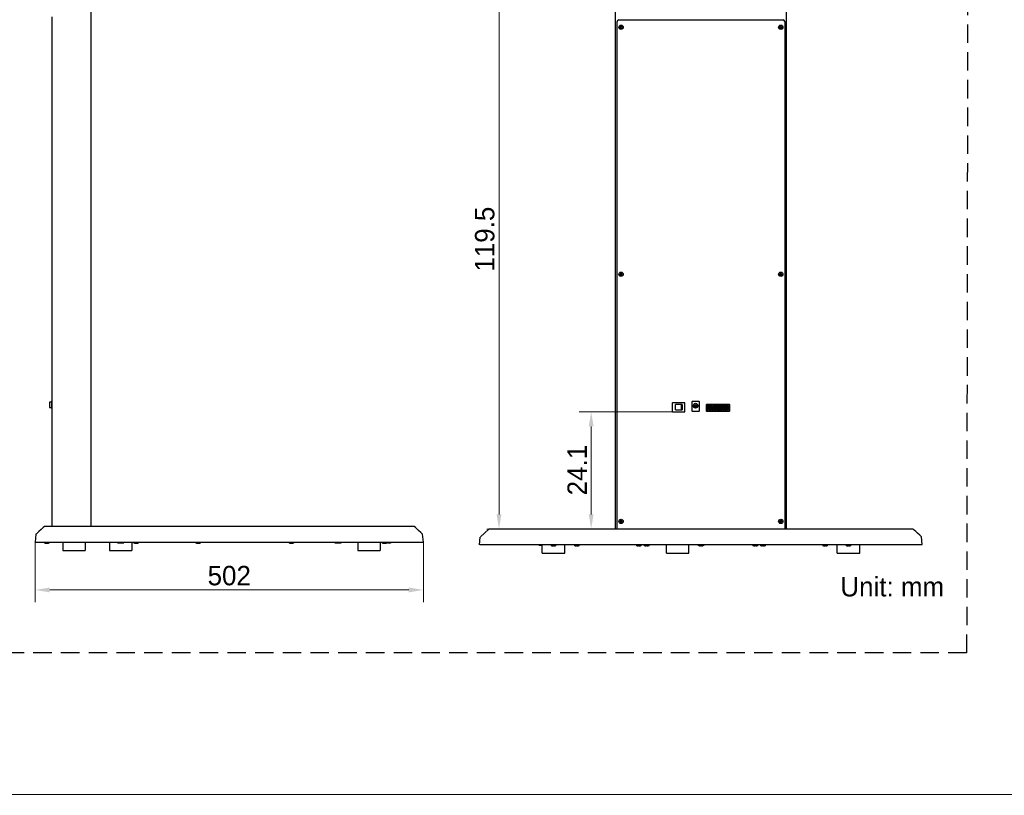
# Model space of a CAD drawing. Header units: millimetres. Extents: x 2329 to 5782, y 1296 to 2780.
# Tile 7 of 123: x 3181 to 3384, y 1296 to 1456. Entities that reach past the tile are written whole.
import ezdxf

# ---------------------------------------------------------------- set-up
doc = ezdxf.new("R2010")
doc.units = ezdxf.units.MM
doc.header["$LTSCALE"] = 0.3
doc.linetypes.add('DASHED', pattern=[19.05, 12.7, -6.35])
doc.layers.add('00-轮廓线', color=7, linetype='Continuous', lineweight=30)
for name, color, linetype in [('00_COMPONENTS_32', 7, 'Continuous'), ('00_COMPONENTS_3_1', 7, 'Continuous'), ('20_ALL_FEATURES', 7, 'Continuous'), ('50_ALL_DETAILS', 7, 'Continuous'), ('51__DRAFT_DIMS', 7, 'Continuous')]:
    doc.layers.add(name, color=color, linetype=linetype)
doc.styles.add('尺寸值样式', font='兰亭黑 GBK.TTF', dxfattribs={"height": 4})
doc.dimstyles.new('1直线标注', dxfattribs={"dimtxt": 4, "dimasz": 3, "dimexe": 2.5, "dimexo": 0, "dimtad": 1, "dimdec": 1, "dimdsep": 46, "dimtxsty": '尺寸值样式', "dimcen": 0, "dimclrd": 8, "dimclre": 8, "dimclrt": 7, "dimadec": 0, "dimazin": 0, "dimtp": 0.001, "dimtm": 0.001, "dimtfac": 1, "dimtdec": 1, "dimtmove": 0, "dimatfit": 0, "dimldrblk": '_FILLED', "dimfxl": 1, "dimtolj": 1, "dimlwd": 15, "dimlwe": 15, "dimarcsym": 0})

# ---------------------------------------------------------------- blocks, each defined once
blk = doc.blocks.new('*D147')
at = {"layer": '51__DRAFT_DIMS', "color": 8, "lineweight": 15}
for p, q in [((3315.51, 1375.39), (3296.21, 1375.39)), ((3298.71, 1354.25), (3298.71, 1372.39)), ((3284.64, 1351.25), (3301.21, 1351.25))]:
    blk.add_line(p, q, dxfattribs=at)
at = {"layer": '51__DRAFT_DIMS', "color": 8}
for points in [[(3299.21, 1372.39), (3298.21, 1372.39), (3298.71, 1375.39)], [(3298.21, 1354.25), (3299.21, 1354.25), (3298.71, 1351.25)]]:
    blk.add_solid(points, dxfattribs=at)
at = {"layer": 'Defpoints', "color": 0}
for p in [(3298.71, 1375.39), (3315.51, 1375.39), (3284.64, 1351.25)]:
    blk.add_point(p, dxfattribs=at)
at = {"layer": '51__DRAFT_DIMS', "color": 7, "insert": (3293.82, 1363.39), "char_height": 4, "attachment_point": 2, "rotation": 90, "style": '尺寸值样式'}
blk.add_mtext('\\A1;24.1', dxfattribs=at)
blk = doc.blocks.new('_FILLED')
at = {"color": 0, "linetype": 'ByBlock'}
blk.add_solid([(0, 0), (-1, 0.167), (-1, -0.167)], dxfattribs=at)
blk = doc.blocks.new('*D148')
at = {"layer": '51__DRAFT_DIMS', "color": 8, "lineweight": 15}
for p, q in [((3307.1, 1470.75), (3277.21, 1470.75)), ((3279.71, 1354.25), (3279.71, 1467.75)), ((3284.64, 1351.25), (3277.21, 1351.25))]:
    blk.add_line(p, q, dxfattribs=at)
at = {"layer": '51__DRAFT_DIMS', "color": 8}
for points in [[(3280.21, 1467.75), (3279.21, 1467.75), (3279.71, 1470.75)], [(3279.21, 1354.25), (3280.21, 1354.25), (3279.71, 1351.25)]]:
    blk.add_solid(points, dxfattribs=at)
at = {"layer": 'Defpoints', "color": 0}
for p in [(3279.71, 1470.75), (3307.1, 1470.75), (3284.64, 1351.25)]:
    blk.add_point(p, dxfattribs=at)
at = {"layer": '51__DRAFT_DIMS', "color": 7, "insert": (3274.75, 1410.98), "char_height": 4, "attachment_point": 2, "rotation": 90, "style": '尺寸值样式'}
blk.add_mtext('\\A1;119.5', dxfattribs=at)
blk = doc.blocks.new('*D151')
at = {"layer": '51__DRAFT_DIMS', "color": 8, "lineweight": 15}
for p, q in [((3184.11, 1348.56), (3184.11, 1336.19)), ((3264.11, 1348.56), (3264.11, 1336.19)), ((3187.11, 1338.69), (3261.11, 1338.69))]:
    blk.add_line(p, q, dxfattribs=at)
at = {"layer": '51__DRAFT_DIMS', "color": 8}
for points in [[(3187.11, 1339.19), (3187.11, 1338.19), (3184.11, 1338.69)], [(3261.11, 1338.19), (3261.11, 1339.19), (3264.11, 1338.69)]]:
    blk.add_solid(points, dxfattribs=at)
at = {"layer": 'Defpoints', "color": 0}
for p in [(3184.11, 1348.56), (3264.11, 1348.56), (3264.11, 1338.69)]:
    blk.add_point(p, dxfattribs=at)
at = {"layer": '51__DRAFT_DIMS', "color": 7, "insert": (3224.1, 1343.65), "char_height": 4, "attachment_point": 2, "style": '尺寸值样式'}
blk.add_mtext('\\A1;502', dxfattribs=at)

msp = doc.modelspace()

# ---------------------------------------------------------------- linework, layer by layer
at = {"layer": '00-轮廓线'}
msp.add_lwpolyline([(2748.71268, 2771.8538), (4032.71305, 2779.57929), (4039.83456, 1296.37358), (2746.31737, 1296.51209)], close=True, dxfattribs=at)
at = {"layer": '00-轮廓线', "linetype": 'DASHED'}
msp.add_lwpolyline([(2760.99693, 2430.95756), (3377.7121, 2426.77898), (3376.10439, 1325.73027), (2826.73708, 1325.8022), (2763.74853, 1325.76623)], close=True, dxfattribs=at)
at = {"layer": '00_COMPONENTS_32', "color": 7}
for p, q in [((3319.94527, 1376.29522), (3319.88083, 1376.29522)), ((3319.94997, 1376.3), (3319.94509, 1376.24198)), ((3319.94956, 1376.29522), (3319.94527, 1376.29522)), ((3319.9532, 1376.32285), (3320.51334, 1376.32285)), ((3320.52146, 1376.24197), (3320.51658, 1376.3)), ((3320.586, 1376.29522), (3320.51698, 1376.29522))]:
    msp.add_line(p, q, dxfattribs=at)
for radius in [0.504, 0.28, 0.16]:
    msp.add_circle((3320.23327, 1376.65522), radius, dxfattribs=at)
for points, knots in [([(3319.9532, 1376.32285), (3319.95302, 1376.32285), (3319.95263, 1376.32227), (3319.95211, 1376.32042), (3319.95139, 1376.31607), (3319.95066, 1376.309), (3319.9502, 1376.30329), (3319.94997, 1376.3)], [0, 0, 0, 0, 0.023451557, 0.073628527, 0.264168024, 0.574822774, 1, 1, 1, 1]), ([(3320.51658, 1376.3), (3320.51634, 1376.30329), (3320.51588, 1376.309), (3320.51515, 1376.31607), (3320.51444, 1376.32042), (3320.51391, 1376.32227), (3320.51352, 1376.32285), (3320.51334, 1376.32285)], [0, 0, 0, 0, 0.425177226, 0.735831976, 0.926371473, 0.976548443, 1, 1, 1, 1])]:
    msp.add_open_spline(points, degree=3, knots=knots, dxfattribs=at)
at = {"layer": '00_COMPONENTS_3_1', "color": 7}
for p, q in [((3304.61727, 1454.70322), (3304.61727, 1454.57522)), ((3304.61727, 1454.70322), (3304.72927, 1454.70322)), ((3304.61727, 1454.57522), (3304.72927, 1454.57522)), ((3304.80927, 1454.78322), (3304.80927, 1454.89522)), ((3304.80927, 1454.89522), (3304.93727, 1454.89522)), ((3304.80927, 1454.38322), (3304.80927, 1454.49522)), ((3304.80927, 1454.38322), (3304.93727, 1454.38322)), ((3304.93727, 1454.78322), (3304.93727, 1454.89522)), ((3304.93727, 1454.38322), (3304.93727, 1454.49522)), ((3305.01727, 1454.70322), (3305.12927, 1454.70322)), ((3305.01727, 1454.57522), (3305.12927, 1454.57522)), ((3305.12927, 1454.70322), (3305.12927, 1454.57522)), ((3337.54527, 1454.70322), (3337.54527, 1454.57522)), ((3337.54527, 1454.70322), (3337.65727, 1454.70322)), ((3337.54527, 1454.57522), (3337.65727, 1454.57522)), ((3337.73727, 1454.78322), (3337.73727, 1454.89522)), ((3337.73727, 1454.89522), (3337.86527, 1454.89522)), ((3337.73727, 1454.38322), (3337.73727, 1454.49522)), ((3337.73727, 1454.38322), (3337.86527, 1454.38322)), ((3337.86527, 1454.78322), (3337.86527, 1454.89522)), ((3337.86527, 1454.38322), (3337.86527, 1454.49522)), ((3337.94527, 1454.70322), (3338.05727, 1454.70322)), ((3337.94527, 1454.57522), (3338.05727, 1454.57522)), ((3338.05727, 1454.70322), (3338.05727, 1454.57522)), ((3304.61727, 1403.79922), (3304.72927, 1403.79922)), ((3304.61727, 1403.79922), (3304.61727, 1403.67122)), ((3304.61727, 1403.67122), (3304.72927, 1403.67122)), ((3304.80927, 1403.99122), (3304.93727, 1403.99122)), ((3304.80927, 1403.87922), (3304.80927, 1403.99122)), ((3304.80927, 1403.47922), (3304.80927, 1403.59122)), ((3304.80927, 1403.47922), (3304.93727, 1403.47922)), ((3304.93727, 1403.87922), (3304.93727, 1403.99122)), ((3304.93727, 1403.47922), (3304.93727, 1403.59122)), ((3305.01727, 1403.79922), (3305.12927, 1403.79922)), ((3305.01727, 1403.67122), (3305.12927, 1403.67122)), ((3305.12927, 1403.79922), (3305.12927, 1403.67122)), ((3337.54527, 1403.79922), (3337.65727, 1403.79922)), ((3337.54527, 1403.79922), (3337.54527, 1403.67122)), ((3337.54527, 1403.67122), (3337.65727, 1403.67122)), ((3337.73727, 1403.99122), (3337.86527, 1403.99122)), ((3337.73727, 1403.87922), (3337.73727, 1403.99122)), ((3337.73727, 1403.47922), (3337.73727, 1403.59122)), ((3337.73727, 1403.47922), (3337.86527, 1403.47922)), ((3337.86527, 1403.87922), (3337.86527, 1403.99122)), ((3337.86527, 1403.47922), (3337.86527, 1403.59122)), ((3337.94527, 1403.79922), (3338.05727, 1403.79922)), ((3337.94527, 1403.67122), (3338.05727, 1403.67122)), ((3338.05727, 1403.79922), (3338.05727, 1403.67122)), ((3304.61727, 1352.89522), (3304.72927, 1352.89522)), ((3304.61727, 1352.89522), (3304.61727, 1352.76722)), ((3304.61727, 1352.76722), (3304.72927, 1352.76722)), ((3304.80927, 1353.08722), (3304.93727, 1353.08722)), ((3304.80927, 1352.97522), (3304.80927, 1353.08722)), ((3304.80927, 1352.57522), (3304.80927, 1352.68722)), ((3304.80927, 1352.57522), (3304.93727, 1352.57522)), ((3304.93727, 1352.97522), (3304.93727, 1353.08722)), ((3304.93727, 1352.57522), (3304.93727, 1352.68722)), ((3305.01727, 1352.89522), (3305.12927, 1352.89522)), ((3305.01727, 1352.76722), (3305.12927, 1352.76722)), ((3305.12927, 1352.89522), (3305.12927, 1352.76722)), ((3337.54527, 1352.89522), (3337.65727, 1352.89522)), ((3337.54527, 1352.89522), (3337.54527, 1352.76722)), ((3337.54527, 1352.76722), (3337.65727, 1352.76722)), ((3337.73727, 1353.08722), (3337.86527, 1353.08722)), ((3337.73727, 1352.97522), (3337.73727, 1353.08722)), ((3337.73727, 1352.57522), (3337.73727, 1352.68722)), ((3337.73727, 1352.57522), (3337.86527, 1352.57522)), ((3337.86527, 1352.97522), (3337.86527, 1353.08722)), ((3337.86527, 1352.57522), (3337.86527, 1352.68722)), ((3337.94527, 1352.89522), (3338.05727, 1352.89522)), ((3337.94527, 1352.76722), (3338.05727, 1352.76722)), ((3338.05727, 1352.89522), (3338.05727, 1352.76722))]:
    msp.add_line(p, q, dxfattribs=at)
for centre, start, end in [((3304.72927, 1454.78322), 270, 0), ((3304.72927, 1454.49522), 0, 90), ((3305.01727, 1454.78322), 180, 270), ((3305.01727, 1454.49522), 90, 180), ((3337.65727, 1454.78322), 270, 0), ((3337.65727, 1454.49522), 0, 90), ((3337.94527, 1454.78322), 180, 270), ((3337.94527, 1454.49522), 90, 180), ((3304.72927, 1403.87922), 270, 0), ((3304.72927, 1403.59122), 0, 90), ((3305.01727, 1403.87922), 180, 270), ((3305.01727, 1403.59122), 90, 180), ((3337.65727, 1403.87922), 270, 0), ((3337.65727, 1403.59122), 0, 90), ((3337.94527, 1403.87922), 180, 270), ((3337.94527, 1403.59122), 90, 180), ((3304.72927, 1352.97522), 270, 0), ((3304.72927, 1352.68722), 0, 90), ((3305.01727, 1352.97522), 180, 270), ((3305.01727, 1352.68722), 90, 180), ((3337.65727, 1352.97522), 270, 0), ((3337.65727, 1352.68722), 0, 90), ((3337.94527, 1352.97522), 180, 270), ((3337.94527, 1352.68722), 90, 180)]:
    msp.add_arc(centre, 0.08, start, end, dxfattribs=at)
at = {"layer": '20_ALL_FEATURES', "color": 7}
for p, q in [((3195.53351, 1493.65143), (3195.53351, 1351.76343)), ((3303.73727, 1351.24722), (3303.73727, 1493.13522)), ((3338.93727, 1493.13522), (3338.93727, 1351.24722)), ((3187.53351, 1456.77143), (3187.53351, 1351.76343)), ((3304.07327, 1351.24722), (3304.07327, 1455.83922)), ((3304.39327, 1456.15922), (3338.28127, 1456.15922)), ((3338.60127, 1455.83922), (3338.60127, 1351.24722)), ((3195.62951, 1414.76983), (3195.61351, 1414.76983)), ((3187.45351, 1377.41143), (3187.0765, 1377.41143)), ((3187.0765, 1377.41143), (3187.0765, 1376.29143)), ((3187.0765, 1376.29143), (3187.45351, 1376.29143)), ((3187.53351, 1377.64162), (3187.45351, 1377.59543)), ((3187.45351, 1377.59543), (3187.45351, 1376.17771)), ((3187.45351, 1376.17771), (3187.52126, 1376.06036)), ((3315.43327, 1377.19922), (3315.43327, 1375.47122)), ((3317.94527, 1377.27922), (3315.51327, 1377.27922)), ((3317.4657, 1376.89522), (3316.06194, 1376.89522)), ((3316.06194, 1375.77522), (3316.06194, 1376.89522)), ((3317.22992, 1376.89522), (3317.22992, 1375.77522)), ((3317.4657, 1376.89522), (3317.4657, 1375.77522)), ((3318.02527, 1375.47122), (3318.02527, 1377.19922)), ((3319.43327, 1377.42322), (3319.43327, 1375.63122)), ((3320.95327, 1377.50322), (3319.51327, 1377.50322)), ((3321.03327, 1375.63122), (3321.03327, 1377.42322)), ((3322.39327, 1376.81522), (3322.39327, 1375.63122)), ((3327.20927, 1376.89522), (3322.47327, 1376.89522)), ((3322.77407, 1376.47922), (3322.63327, 1376.47922)), ((3322.63327, 1376.47922), (3322.63327, 1375.76722)), ((3322.6355, 1376.71122), (3323.11258, 1376.71122)), ((3322.6355, 1376.71122), (3322.67433, 1376.57522)), ((3322.67433, 1376.57522), (3323.07341, 1376.57522)), ((3322.7452, 1376.26204), (3322.70527, 1376.47922)), ((3322.77407, 1376.54322), (3322.77407, 1376.47922)), ((3322.81727, 1376.21442), (3322.94527, 1376.21442)), ((3322.81727, 1376.21442), (3322.84927, 1376.18242)), ((3322.81727, 1376.08642), (3322.81727, 1376.21442)), ((3322.84927, 1376.18242), (3322.91327, 1376.18242)), ((3322.84927, 1376.11842), (3322.84927, 1376.18242)), ((3322.91327, 1376.18242), (3322.94527, 1376.21442)), ((3322.91327, 1376.18242), (3322.91327, 1376.11842)), ((3322.94527, 1376.21442), (3322.94527, 1376.08642)), ((3322.98847, 1376.47922), (3322.98847, 1376.54322)), ((3323.12927, 1376.47922), (3322.98847, 1376.47922)), ((3323.05727, 1376.47922), (3323.01735, 1376.26204)), ((3323.07341, 1376.57522), (3323.11258, 1376.71122)), ((3323.12927, 1375.76722), (3323.12927, 1376.47922)), ((3323.33407, 1376.47922), (3323.19327, 1376.47922)), ((3323.19327, 1376.47922), (3323.19327, 1375.76722)), ((3323.1955, 1376.71122), (3323.67258, 1376.71122)), ((3323.1955, 1376.71122), (3323.23433, 1376.57522)), ((3323.23433, 1376.57522), (3323.63341, 1376.57522)), ((3323.3052, 1376.26204), (3323.26527, 1376.47922)), ((3323.33407, 1376.54322), (3323.33407, 1376.47922)), ((3323.37727, 1376.21442), (3323.50527, 1376.21442)), ((3323.37727, 1376.21442), (3323.40927, 1376.18242)), ((3323.37727, 1376.08642), (3323.37727, 1376.21442)), ((3323.40927, 1376.18242), (3323.47327, 1376.18242)), ((3323.40927, 1376.11842), (3323.40927, 1376.18242)), ((3323.47327, 1376.18242), (3323.50527, 1376.21442)), ((3323.47327, 1376.18242), (3323.47327, 1376.11842)), ((3323.50527, 1376.21442), (3323.50527, 1376.08642)), ((3323.54847, 1376.47922), (3323.54847, 1376.54322)), ((3323.68927, 1376.47922), (3323.54847, 1376.47922)), ((3323.61727, 1376.47922), (3323.57735, 1376.26204)), ((3323.63341, 1376.57522), (3323.67258, 1376.71122)), ((3323.68927, 1375.76722), (3323.68927, 1376.47922)), ((3323.89407, 1376.47922), (3323.75327, 1376.47922)), ((3323.75327, 1376.47922), (3323.75327, 1375.76722)), ((3323.7555, 1376.71122), (3324.23258, 1376.71122)), ((3323.7555, 1376.71122), (3323.79433, 1376.57522)), ((3323.79433, 1376.57522), (3324.19341, 1376.57522)), ((3323.8652, 1376.26204), (3323.82527, 1376.47922)), ((3323.89407, 1376.54322), (3323.89407, 1376.47922)), ((3323.93727, 1376.21442), (3324.06527, 1376.21442)), ((3323.93727, 1376.21442), (3323.96927, 1376.18242)), ((3323.93727, 1376.08642), (3323.93727, 1376.21442)), ((3323.96927, 1376.18242), (3324.03327, 1376.18242)), ((3323.96927, 1376.11842), (3323.96927, 1376.18242)), ((3324.03327, 1376.18242), (3324.06527, 1376.21442)), ((3324.03327, 1376.18242), (3324.03327, 1376.11842)), ((3324.06527, 1376.21442), (3324.06527, 1376.08642)), ((3324.10847, 1376.47922), (3324.10847, 1376.54322)), ((3324.24927, 1376.47922), (3324.10847, 1376.47922)), ((3324.17727, 1376.47922), (3324.13735, 1376.26204)), ((3324.19341, 1376.57522), (3324.23258, 1376.71122)), ((3324.24927, 1375.76722), (3324.24927, 1376.47922)), ((3324.45407, 1376.47922), (3324.31327, 1376.47922)), ((3324.31327, 1376.47922), (3324.31327, 1375.76722)), ((3324.3155, 1376.71122), (3324.79258, 1376.71122)), ((3324.3155, 1376.71122), (3324.35433, 1376.57522)), ((3324.35433, 1376.57522), (3324.75341, 1376.57522)), ((3324.4252, 1376.26204), (3324.38527, 1376.47922)), ((3324.45407, 1376.54322), (3324.45407, 1376.47922)), ((3324.49727, 1376.21442), (3324.62527, 1376.21442)), ((3324.49727, 1376.21442), (3324.52927, 1376.18242)), ((3324.49727, 1376.08642), (3324.49727, 1376.21442)), ((3324.52927, 1376.18242), (3324.59327, 1376.18242)), ((3324.52927, 1376.11842), (3324.52927, 1376.18242)), ((3324.59327, 1376.18242), (3324.62527, 1376.21442)), ((3324.59327, 1376.18242), (3324.59327, 1376.11842)), ((3324.62527, 1376.21442), (3324.62527, 1376.08642)), ((3324.66847, 1376.47922), (3324.66847, 1376.54322)), ((3324.80927, 1376.47922), (3324.66847, 1376.47922)), ((3324.73727, 1376.47922), (3324.69735, 1376.26204)), ((3324.75341, 1376.57522), (3324.79258, 1376.71122)), ((3324.80927, 1375.76722), (3324.80927, 1376.47922)), ((3325.01407, 1376.47922), (3324.87327, 1376.47922)), ((3324.87327, 1376.47922), (3324.87327, 1375.76722)), ((3324.8755, 1376.71122), (3325.35258, 1376.71122)), ((3324.8755, 1376.71122), (3324.91433, 1376.57522)), ((3324.91433, 1376.57522), (3325.31341, 1376.57522)), ((3324.9852, 1376.26204), (3324.94527, 1376.47922)), ((3325.01407, 1376.54322), (3325.01407, 1376.47922)), ((3325.05727, 1376.21442), (3325.18527, 1376.21442)), ((3325.05727, 1376.21442), (3325.08927, 1376.18242)), ((3325.05727, 1376.08642), (3325.05727, 1376.21442)), ((3325.08927, 1376.18242), (3325.15327, 1376.18242)), ((3325.08927, 1376.11842), (3325.08927, 1376.18242)), ((3325.15327, 1376.18242), (3325.18527, 1376.21442)), ((3325.15327, 1376.18242), (3325.15327, 1376.11842)), ((3325.18527, 1376.21442), (3325.18527, 1376.08642)), ((3325.22847, 1376.47922), (3325.22847, 1376.54322)), ((3325.36927, 1376.47922), (3325.22847, 1376.47922)), ((3325.29727, 1376.47922), (3325.25735, 1376.26204)), ((3325.31341, 1376.57522), (3325.35258, 1376.71122)), ((3325.36927, 1375.76722), (3325.36927, 1376.47922)), ((3325.57407, 1376.47922), (3325.43327, 1376.47922)), ((3325.43327, 1376.47922), (3325.43327, 1375.76722)), ((3325.4355, 1376.71122), (3325.91258, 1376.71122)), ((3325.4355, 1376.71122), (3325.47433, 1376.57522)), ((3325.47433, 1376.57522), (3325.87341, 1376.57522)), ((3325.5452, 1376.26204), (3325.50527, 1376.47922)), ((3325.57407, 1376.54322), (3325.57407, 1376.47922)), ((3325.61727, 1376.21442), (3325.74527, 1376.21442)), ((3325.61727, 1376.21442), (3325.64927, 1376.18242)), ((3325.61727, 1376.08642), (3325.61727, 1376.21442)), ((3325.64927, 1376.18242), (3325.71327, 1376.18242)), ((3325.64927, 1376.11842), (3325.64927, 1376.18242)), ((3325.71327, 1376.18242), (3325.74527, 1376.21442)), ((3325.71327, 1376.18242), (3325.71327, 1376.11842)), ((3325.74527, 1376.21442), (3325.74527, 1376.08642)), ((3325.78847, 1376.47922), (3325.78847, 1376.54322)), ((3325.92927, 1376.47922), (3325.78847, 1376.47922)), ((3325.85727, 1376.47922), (3325.81735, 1376.26204)), ((3325.87341, 1376.57522), (3325.91258, 1376.71122)), ((3325.92927, 1375.76722), (3325.92927, 1376.47922)), ((3326.13407, 1376.47922), (3325.99327, 1376.47922)), ((3325.99327, 1376.47922), (3325.99327, 1375.76722)), ((3325.9955, 1376.71122), (3326.47258, 1376.71122)), ((3325.9955, 1376.71122), (3326.03433, 1376.57522)), ((3326.03433, 1376.57522), (3326.43341, 1376.57522)), ((3326.1052, 1376.26204), (3326.06527, 1376.47922)), ((3326.13407, 1376.54322), (3326.13407, 1376.47922)), ((3326.17727, 1376.21442), (3326.30527, 1376.21442)), ((3326.17727, 1376.21442), (3326.20927, 1376.18242)), ((3326.17727, 1376.08642), (3326.17727, 1376.21442)), ((3326.20927, 1376.18242), (3326.27327, 1376.18242)), ((3326.20927, 1376.11842), (3326.20927, 1376.18242)), ((3326.27327, 1376.18242), (3326.30527, 1376.21442)), ((3326.27327, 1376.18242), (3326.27327, 1376.11842)), ((3326.30527, 1376.21442), (3326.30527, 1376.08642)), ((3326.34847, 1376.47922), (3326.34847, 1376.54322)), ((3326.48927, 1376.47922), (3326.34847, 1376.47922)), ((3326.41727, 1376.47922), (3326.37735, 1376.26204)), ((3326.43341, 1376.57522), (3326.47258, 1376.71122)), ((3326.48927, 1375.76722), (3326.48927, 1376.47922)), ((3326.69407, 1376.47922), (3326.55327, 1376.47922)), ((3326.55327, 1376.47922), (3326.55327, 1375.76722)), ((3326.5555, 1376.71122), (3327.03258, 1376.71122)), ((3326.5555, 1376.71122), (3326.59433, 1376.57522)), ((3326.59433, 1376.57522), (3326.99341, 1376.57522)), ((3326.6652, 1376.26204), (3326.62527, 1376.47922)), ((3326.69407, 1376.54322), (3326.69407, 1376.47922)), ((3326.73727, 1376.21442), (3326.86527, 1376.21442)), ((3326.73727, 1376.21442), (3326.76927, 1376.18242)), ((3326.73727, 1376.08642), (3326.73727, 1376.21442)), ((3326.76927, 1376.18242), (3326.83327, 1376.18242)), ((3326.76927, 1376.11842), (3326.76927, 1376.18242)), ((3326.83327, 1376.18242), (3326.86527, 1376.21442)), ((3326.83327, 1376.18242), (3326.83327, 1376.11842)), ((3326.86527, 1376.21442), (3326.86527, 1376.08642)), ((3326.90847, 1376.47922), (3326.90847, 1376.54322)), ((3327.04927, 1376.47922), (3326.90847, 1376.47922)), ((3326.97727, 1376.47922), (3326.93735, 1376.26204)), ((3326.99341, 1376.57522), (3327.03258, 1376.71122)), ((3327.04927, 1375.76722), (3327.04927, 1376.47922)), ((3327.28927, 1375.63122), (3327.28927, 1376.81522)), ((3315.51327, 1375.39122), (3317.94527, 1375.39122)), ((3316.06194, 1375.77522), (3317.4657, 1375.77522)), ((3319.51327, 1375.55122), (3320.95327, 1375.55122)), ((3322.47327, 1375.55122), (3327.20927, 1375.55122)), ((3322.79143, 1375.99907), (3322.63327, 1375.99907)), ((3322.63327, 1375.76722), (3322.74861, 1375.76722)), ((3322.84927, 1376.11842), (3322.81727, 1376.08642)), ((3322.81727, 1376.08642), (3322.94527, 1376.08642)), ((3322.84927, 1376.11842), (3322.91327, 1376.11842)), ((3322.94527, 1376.08642), (3322.91327, 1376.11842)), ((3323.12927, 1375.99907), (3322.97111, 1375.99907)), ((3323.01394, 1375.76722), (3323.12927, 1375.76722)), ((3323.35143, 1375.99907), (3323.19327, 1375.99907)), ((3323.19327, 1375.76722), (3323.30861, 1375.76722)), ((3323.40927, 1376.11842), (3323.37727, 1376.08642)), ((3323.37727, 1376.08642), (3323.50527, 1376.08642)), ((3323.40927, 1376.11842), (3323.47327, 1376.11842)), ((3323.50527, 1376.08642), (3323.47327, 1376.11842)), ((3323.68927, 1375.99907), (3323.53111, 1375.99907)), ((3323.57394, 1375.76722), (3323.68927, 1375.76722)), ((3323.91143, 1375.99907), (3323.75327, 1375.99907)), ((3323.75327, 1375.76722), (3323.86861, 1375.76722)), ((3323.96927, 1376.11842), (3323.93727, 1376.08642)), ((3323.93727, 1376.08642), (3324.06527, 1376.08642)), ((3323.96927, 1376.11842), (3324.03327, 1376.11842)), ((3324.06527, 1376.08642), (3324.03327, 1376.11842)), ((3324.24927, 1375.99907), (3324.09111, 1375.99907)), ((3324.13394, 1375.76722), (3324.24927, 1375.76722)), ((3324.47143, 1375.99907), (3324.31327, 1375.99907)), ((3324.31327, 1375.76722), (3324.42861, 1375.76722)), ((3324.52927, 1376.11842), (3324.49727, 1376.08642)), ((3324.49727, 1376.08642), (3324.62527, 1376.08642)), ((3324.52927, 1376.11842), (3324.59327, 1376.11842)), ((3324.62527, 1376.08642), (3324.59327, 1376.11842)), ((3324.80927, 1375.99907), (3324.65111, 1375.99907)), ((3324.69394, 1375.76722), (3324.80927, 1375.76722)), ((3325.03143, 1375.99907), (3324.87327, 1375.99907)), ((3324.87327, 1375.76722), (3324.98861, 1375.76722)), ((3325.08927, 1376.11842), (3325.05727, 1376.08642)), ((3325.05727, 1376.08642), (3325.18527, 1376.08642)), ((3325.08927, 1376.11842), (3325.15327, 1376.11842)), ((3325.18527, 1376.08642), (3325.15327, 1376.11842)), ((3325.36927, 1375.99907), (3325.21111, 1375.99907)), ((3325.25394, 1375.76722), (3325.36927, 1375.76722)), ((3325.59143, 1375.99907), (3325.43327, 1375.99907)), ((3325.43327, 1375.76722), (3325.54861, 1375.76722)), ((3325.64927, 1376.11842), (3325.61727, 1376.08642)), ((3325.61727, 1376.08642), (3325.74527, 1376.08642)), ((3325.64927, 1376.11842), (3325.71327, 1376.11842)), ((3325.74527, 1376.08642), (3325.71327, 1376.11842)), ((3325.92927, 1375.99907), (3325.77111, 1375.99907)), ((3325.81394, 1375.76722), (3325.92927, 1375.76722)), ((3326.15143, 1375.99907), (3325.99327, 1375.99907)), ((3325.99327, 1375.76722), (3326.10861, 1375.76722)), ((3326.20927, 1376.11842), (3326.17727, 1376.08642)), ((3326.17727, 1376.08642), (3326.30527, 1376.08642)), ((3326.20927, 1376.11842), (3326.27327, 1376.11842)), ((3326.30527, 1376.08642), (3326.27327, 1376.11842)), ((3326.48927, 1375.99907), (3326.33111, 1375.99907)), ((3326.37394, 1375.76722), (3326.48927, 1375.76722)), ((3326.71143, 1375.99907), (3326.55327, 1375.99907)), ((3326.55327, 1375.76722), (3326.66861, 1375.76722)), ((3326.76927, 1376.11842), (3326.73727, 1376.08642)), ((3326.73727, 1376.08642), (3326.86527, 1376.08642)), ((3326.76927, 1376.11842), (3326.83327, 1376.11842)), ((3326.86527, 1376.08642), (3326.83327, 1376.11842)), ((3327.04927, 1375.99907), (3326.89111, 1375.99907)), ((3326.93394, 1375.76722), (3327.04927, 1375.76722)), ((3184.25002, 1350.16952), (3184.10951, 1348.56343)), ((3184.25, 1350.16923), (3184.2516, 1350.17177)), ((3184.25162, 1350.17199), (3184.25236, 1350.17259)), ((3185.30539, 1351.13674), (3184.8498, 1350.71959)), ((3185.98948, 1351.76343), (3185.75506, 1351.54863)), ((3262.22954, 1351.76343), (3185.98948, 1351.76343)), ((3262.46179, 1351.55061), (3262.22953, 1351.76343)), ((3262.69532, 1351.33668), (3262.46179, 1351.55061)), ((3263.13756, 1350.93168), (3262.69532, 1351.33668)), ((3263.60663, 1350.50227), (3263.13756, 1350.93168)), ((3263.96739, 1350.1721), (3263.60663, 1350.50227)), ((3263.96665, 1350.17259), (3263.96739, 1350.17199)), ((3263.96742, 1350.17177), (3263.96902, 1350.16923)), ((3264.10951, 1348.56343), (3263.96899, 1350.16952)), ((3275.87781, 1349.65333), (3277.61724, 1351.24722)), ((3365.0573, 1351.24722), (3277.61724, 1351.24722)), ((3365.29118, 1351.03291), (3365.0573, 1351.24722)), ((3365.63502, 1350.71795), (3365.29118, 1351.03291)), ((3365.96533, 1350.41547), (3365.63502, 1350.71795)), ((3366.43476, 1349.98572), (3365.96533, 1350.41547)), ((3366.79515, 1349.65589), (3366.43439, 1349.98606)), ((3184.10951, 1348.56343), (3264.10951, 1348.56343)), ((3186.18162, 1348.30807), (3186.18153, 1348.30754)), ((3186.19967, 1348.30743), (3186.42951, 1348.30743)), ((3186.42951, 1348.30807), (3186.42951, 1348.30743)), ((3186.58951, 1348.30743), (3186.58951, 1348.30807)), ((3186.58951, 1348.30743), (3186.81935, 1348.30743)), ((3186.83749, 1348.30754), (3186.8374, 1348.30807)), ((3189.78951, 1348.56343), (3189.78951, 1346.80343)), ((3194.42951, 1348.56343), (3194.42951, 1346.80343)), ((3199.38951, 1348.56343), (3199.38951, 1346.80343)), ((3201.04117, 1348.40343), (3201.03838, 1348.56343)), ((3201.04119, 1348.40343), (3202.37783, 1348.40343)), ((3202.37784, 1348.40343), (3202.38063, 1348.56343)), ((3204.02951, 1348.56343), (3204.02951, 1346.80343)), ((3204.58162, 1348.30807), (3204.58153, 1348.30754)), ((3204.59967, 1348.30743), (3204.82951, 1348.30743)), ((3204.82951, 1348.30807), (3204.82951, 1348.30743)), ((3204.98951, 1348.30743), (3204.98951, 1348.30807)), ((3204.98951, 1348.30743), (3205.21935, 1348.30743)), ((3205.23749, 1348.30754), (3205.2374, 1348.30807)), ((3217.38162, 1348.30807), (3217.38153, 1348.30754)), ((3217.39967, 1348.30743), (3217.62951, 1348.30743)), ((3217.62951, 1348.30807), (3217.62951, 1348.30743)), ((3217.78951, 1348.30743), (3217.78951, 1348.30807)), ((3217.78951, 1348.30743), (3218.01935, 1348.30743)), ((3218.03749, 1348.30754), (3218.0374, 1348.30807)), ((3236.58162, 1348.30807), (3236.58153, 1348.30754)), ((3236.59967, 1348.30743), (3236.82951, 1348.30743)), ((3236.82951, 1348.30807), (3236.82951, 1348.30743)), ((3236.98951, 1348.30743), (3236.98951, 1348.30807)), ((3236.98951, 1348.30743), (3237.21935, 1348.30743)), ((3237.23749, 1348.30754), (3237.2374, 1348.30807)), ((3245.84117, 1348.40343), (3245.83838, 1348.56343)), ((3245.84119, 1348.40343), (3247.17783, 1348.40343)), ((3247.17784, 1348.40343), (3247.18063, 1348.56343)), ((3250.58951, 1348.56343), (3250.58951, 1346.80343)), ((3255.22951, 1348.56343), (3255.22951, 1346.80343)), ((3255.78162, 1348.30807), (3255.78153, 1348.30754)), ((3255.79967, 1348.30743), (3256.02951, 1348.30743)), ((3256.02951, 1348.30807), (3256.02951, 1348.30743)), ((3256.18951, 1348.30743), (3256.18951, 1348.30807)), ((3256.18951, 1348.30743), (3256.41935, 1348.30743)), ((3256.43749, 1348.30754), (3256.4374, 1348.30807)), ((3256.76551, 1348.40343), (3257.3735, 1348.40343)), ((3275.75988, 1349.58561), (3275.61937, 1347.97951)), ((3275.73727, 1348.04722), (3366.93727, 1348.04722)), ((3288.07327, 1347.88722), (3288.61727, 1347.88722)), ((3288.61727, 1346.28722), (3288.61727, 1348.04722)), ((3290.60939, 1347.79185), (3290.6093, 1347.79136)), ((3290.62743, 1347.79122), (3290.85727, 1347.79122)), ((3290.85727, 1347.79185), (3290.85727, 1347.79122)), ((3291.01727, 1347.79122), (3291.01727, 1347.79185)), ((3291.01727, 1347.79122), (3291.24711, 1347.79122)), ((3291.26525, 1347.79135), (3291.26516, 1347.79185)), ((3293.25727, 1346.28722), (3293.25727, 1348.04722)), ((3295.40939, 1347.79185), (3295.4093, 1347.79136)), ((3295.42743, 1347.79122), (3295.65727, 1347.79122)), ((3295.65727, 1347.79185), (3295.65727, 1347.79122)), ((3295.81727, 1347.79122), (3295.81727, 1347.79185)), ((3295.81727, 1347.79122), (3296.04711, 1347.79122)), ((3296.06525, 1347.79135), (3296.06516, 1347.79185)), ((3308.20939, 1347.79185), (3308.2093, 1347.79136)), ((3308.22743, 1347.79122), (3308.45727, 1347.79122)), ((3308.45727, 1347.79185), (3308.45727, 1347.79122)), ((3308.61727, 1347.79122), (3308.61727, 1347.79185)), ((3308.61727, 1347.79122), (3308.84711, 1347.79122)), ((3308.86525, 1347.79135), (3308.86516, 1347.79185)), ((3309.80939, 1347.79185), (3309.8093, 1347.79136)), ((3309.82743, 1347.79122), (3310.05727, 1347.79122)), ((3310.05727, 1347.79185), (3310.05727, 1347.79122)), ((3310.21727, 1347.79122), (3310.21727, 1347.79185)), ((3310.21727, 1347.79122), (3310.44711, 1347.79122)), ((3310.46525, 1347.79135), (3310.46516, 1347.79185)), ((3314.21727, 1346.28722), (3314.21727, 1348.04722)), ((3318.85727, 1346.28722), (3318.85727, 1348.04722)), ((3320.66894, 1347.88722), (3320.66615, 1348.04722)), ((3320.66894, 1347.88722), (3322.00561, 1347.88722)), ((3321.00939, 1347.79185), (3321.0093, 1347.79136)), ((3321.02743, 1347.79122), (3321.25727, 1347.79122)), ((3321.25727, 1347.79185), (3321.25727, 1347.79122)), ((3321.41727, 1347.79122), (3321.41727, 1347.79185)), ((3321.41727, 1347.79122), (3321.64711, 1347.79122)), ((3321.66525, 1347.79135), (3321.66516, 1347.79185)), ((3322.00561, 1347.88722), (3322.0084, 1348.04722)), ((3332.20939, 1347.79185), (3332.2093, 1347.79136)), ((3332.22743, 1347.79122), (3332.45727, 1347.79122)), ((3332.45727, 1347.79185), (3332.45727, 1347.79122)), ((3332.61727, 1347.79122), (3332.61727, 1347.79185)), ((3332.61727, 1347.79122), (3332.84711, 1347.79122)), ((3332.86525, 1347.79135), (3332.86516, 1347.79185)), ((3333.80939, 1347.79185), (3333.8093, 1347.79136)), ((3333.82743, 1347.79122), (3334.05727, 1347.79122)), ((3334.05727, 1347.79185), (3334.05727, 1347.79122)), ((3334.21727, 1347.79122), (3334.21727, 1347.79185)), ((3334.21727, 1347.79122), (3334.44711, 1347.79122)), ((3334.46525, 1347.79135), (3334.46516, 1347.79185)), ((3346.60939, 1347.79185), (3346.6093, 1347.79136)), ((3346.62743, 1347.79122), (3346.85727, 1347.79122)), ((3346.85727, 1347.79185), (3346.85727, 1347.79122)), ((3347.01727, 1347.79122), (3347.01727, 1347.79185)), ((3347.01727, 1347.79122), (3347.24711, 1347.79122)), ((3347.26525, 1347.79135), (3347.26516, 1347.79185)), ((3349.41727, 1346.28722), (3349.41727, 1348.04722)), ((3351.40939, 1347.79185), (3351.4093, 1347.79136)), ((3351.42743, 1347.79122), (3351.65727, 1347.79122)), ((3351.65727, 1347.79185), (3351.65727, 1347.79122)), ((3351.81727, 1347.79122), (3351.81727, 1347.79185)), ((3351.81727, 1347.79122), (3352.04711, 1347.79122)), ((3352.06525, 1347.79135), (3352.06516, 1347.79185)), ((3354.05727, 1346.28722), (3354.05727, 1348.04722)), ((3366.79442, 1349.65638), (3366.79516, 1349.65578)), ((3366.79518, 1349.65556), (3366.79678, 1349.65302)), ((3366.93727, 1348.04722), (3366.79676, 1349.65331)), ((3189.78951, 1346.80343), (3194.42951, 1346.80343)), ((3199.38951, 1346.80343), (3204.02951, 1346.80343)), ((3250.58951, 1346.80343), (3255.22951, 1346.80343)), ((3288.61727, 1346.28722), (3293.25727, 1346.28722)), ((3314.21727, 1346.28722), (3318.85727, 1346.28722)), ((3349.41727, 1346.28722), (3354.05727, 1346.28722))]:
    msp.add_line(p, q, dxfattribs=at)
for points in [[(3184.8498, 1350.71959), (3184.36758, 1350.27822), (3184.25163, 1350.1721)], [(3185.75506, 1351.54863), (3185.52321, 1351.33624), (3185.30539, 1351.13674)]]:
    msp.add_lwpolyline(points, dxfattribs=at)
for centre, radius in [((3304.87327, 1454.63922), 0.448), ((3337.80127, 1454.63922), 0.448), ((3304.87327, 1403.73522), 0.448), ((3337.80127, 1403.73522), 0.448), ((3322.88127, 1376.15042), 0.16), ((3322.88127, 1376.15042), 0.12), ((3323.44127, 1376.15042), 0.16), ((3323.44127, 1376.15042), 0.12), ((3324.00127, 1376.15042), 0.16), ((3324.00127, 1376.15042), 0.12), ((3324.56127, 1376.15042), 0.16), ((3324.56127, 1376.15042), 0.12), ((3325.12127, 1376.15042), 0.16), ((3325.12127, 1376.15042), 0.12), ((3325.68127, 1376.15042), 0.16), ((3325.68127, 1376.15042), 0.12), ((3326.24127, 1376.15042), 0.16), ((3326.24127, 1376.15042), 0.12), ((3326.80127, 1376.15042), 0.16), ((3326.80127, 1376.15042), 0.12), ((3304.87327, 1352.83122), 0.448), ((3337.80127, 1352.83122), 0.448)]:
    msp.add_circle(centre, radius, dxfattribs=at)
for centre, radius, start, end in [((3304.39327, 1455.83922), 0.32, 90, 180), ((3338.28127, 1455.83922), 0.32, 0, 90), ((3315.51327, 1377.19922), 0.08, 90, 180), ((3317.94527, 1377.19922), 0.08, 0, 90), ((3319.51327, 1377.42322), 0.08, 90, 180), ((3320.95327, 1377.42322), 0.08, 0, 90), ((3322.47327, 1376.81522), 0.08, 90, 180), ((3322.88127, 1376.15042), 0.176, 140.636885, 239.3051903), ((3322.74207, 1376.54322), 0.032, 0, 89.9999936), ((3322.88127, 1376.15042), 0.176, 300.6948097, 39.363133), ((3323.02047, 1376.54322), 0.032, 90.0000495, 180), ((3323.44127, 1376.15042), 0.176, 140.636885, 239.3051903), ((3323.30207, 1376.54322), 0.032, 0, 89.9999905), ((3323.44127, 1376.15042), 0.176, 300.6948097, 39.363133), ((3323.58047, 1376.54322), 0.032, 90.0000495, 180), ((3324.00127, 1376.15042), 0.176, 140.6368849, 239.3051903), ((3323.86207, 1376.54322), 0.032, 0, 89.9999905), ((3324.00127, 1376.15042), 0.176, 300.6948097, 39.363133), ((3324.14047, 1376.54322), 0.032, 90.0000495, 180), ((3324.56127, 1376.15042), 0.176, 140.636885, 239.3051903), ((3324.42207, 1376.54322), 0.032, 0, 89.9999905), ((3324.56127, 1376.15042), 0.176, 300.6948097, 39.363133), ((3324.70047, 1376.54322), 0.032, 90.0000495, 180), ((3325.12127, 1376.15042), 0.176, 140.636885, 239.3051903), ((3324.98207, 1376.54322), 0.032, 0, 89.9999905), ((3325.12127, 1376.15042), 0.176, 300.6948097, 39.363133), ((3325.26047, 1376.54322), 0.032, 90.0000495, 180), ((3325.68127, 1376.15042), 0.176, 140.636885, 239.3051903), ((3325.54207, 1376.54322), 0.032, 0, 89.9999905), ((3325.68127, 1376.15042), 0.176, 300.6948097, 39.363133), ((3325.82047, 1376.54322), 0.032, 89.9748624, 180), ((3326.24127, 1376.15042), 0.176, 140.636885, 239.3051903), ((3326.10207, 1376.54322), 0.032, 0, 89.9999905), ((3326.24127, 1376.15042), 0.176, 300.6948097, 39.363133), ((3326.38047, 1376.54322), 0.032, 90.0000495, 180), ((3326.80127, 1376.15042), 0.176, 140.636885, 239.3051903), ((3326.66207, 1376.54322), 0.032, 0, 89.9999875), ((3326.80127, 1376.15042), 0.176, 300.6948097, 39.363133), ((3326.94047, 1376.54322), 0.032, 90.0000495, 180), ((3327.20927, 1376.81522), 0.08, 0, 90), ((3315.51327, 1375.47122), 0.08, 180, 270), ((3317.94527, 1375.47122), 0.08, 270, 0), ((3319.51327, 1375.63122), 0.08, 180, 270), ((3320.95327, 1375.63122), 0.08, 270, 0), ((3322.47327, 1375.63122), 0.08, 180, 270), ((3322.88127, 1375.56722), 0.24, 56.4429005, 123.5570733), ((3323.44127, 1375.56722), 0.24, 56.4429005, 123.5570733), ((3324.00127, 1375.56722), 0.24, 56.4429005, 123.5570733), ((3324.56127, 1375.56722), 0.24, 56.4429005, 123.5570733), ((3325.12127, 1375.56722), 0.24, 56.4429005, 123.5570733), ((3325.68127, 1375.56722), 0.24, 56.4429092, 123.5570733), ((3326.24127, 1375.56722), 0.24, 56.4429005, 123.5570733), ((3326.80127, 1375.56722), 0.24, 56.4429005, 123.5570733), ((3327.20927, 1375.63122), 0.08, 270, 0), ((3186.18951, 1348.54743), 0.24, 180, 268.0953714), ((3186.19966, 1348.56218), 0.25475, 265.9400765, 270.0028802), ((3186.51585, 1357.52295), 9.21539, 269.9605643, 270.087993), ((3186.52664, 1352.30268), 3.99511, 270.0481913, 270.9016109), ((3186.81935, 1348.56325), 0.25583, 269.9999602, 270.4510838), ((3186.81936, 1348.56215), 0.25472, 270.449381, 273.6094541), ((3186.81944, 1348.56084), 0.25341, 273.6117418, 274.0640224), ((3186.82951, 1348.54743), 0.24, 271.9046286, 0), ((3204.58951, 1348.54743), 0.24, 180, 268.0953714), ((3204.59966, 1348.56218), 0.25475, 265.9400765, 270.0028802), ((3204.91585, 1357.52295), 9.21539, 269.9605643, 270.087993), ((3204.92664, 1352.30268), 3.99511, 270.0481913, 270.9016109), ((3205.21935, 1348.56325), 0.25583, 269.9999602, 270.4510838), ((3205.21936, 1348.56215), 0.25472, 270.449381, 273.6094541), ((3205.21944, 1348.56084), 0.25341, 273.6117418, 274.0640224), ((3205.22951, 1348.54743), 0.24, 271.9046286, 0), ((3217.38951, 1348.54743), 0.24, 180, 268.0953714), ((3217.39966, 1348.56218), 0.25475, 265.9400765, 270.0028802), ((3217.71585, 1357.52295), 9.21539, 269.9605643, 270.087993), ((3217.72664, 1352.30268), 3.99511, 270.0481913, 270.9016109), ((3218.01935, 1348.56325), 0.25583, 269.9999602, 270.4510838), ((3218.01936, 1348.56215), 0.25472, 270.449381, 273.6094541), ((3218.01944, 1348.56084), 0.25341, 273.6117418, 274.0640224), ((3218.02951, 1348.54743), 0.24, 271.9046286, 0), ((3236.58951, 1348.54743), 0.24, 180, 268.0953714), ((3236.59966, 1348.56218), 0.25475, 265.9400765, 270.0028802), ((3236.91585, 1357.52295), 9.21539, 269.9605643, 270.087993), ((3236.92664, 1352.30268), 3.99511, 270.0481913, 270.9016109), ((3237.21935, 1348.56325), 0.25583, 269.9999602, 270.4510838), ((3237.21936, 1348.56215), 0.25472, 270.449381, 273.6094541), ((3237.21944, 1348.56084), 0.25341, 273.6117418, 274.0640224), ((3237.22951, 1348.54743), 0.24, 271.9046286, 0), ((3255.78951, 1348.54743), 0.24, 180, 268.0953714), ((3255.79966, 1348.56218), 0.25475, 265.9400765, 270.0028802), ((3256.11585, 1357.52295), 9.21539, 269.9605643, 270.087993), ((3256.12664, 1352.30268), 3.99511, 270.0481913, 270.9016109), ((3256.41935, 1348.56325), 0.25583, 269.9999602, 270.4510838), ((3256.41936, 1348.56215), 0.25472, 270.449381, 273.6094541), ((3256.41944, 1348.56084), 0.25341, 273.6117418, 274.0640224), ((3256.42951, 1348.54743), 0.24, 271.9046286, 0), ((3256.76551, 1348.56343), 0.16, 223.7798572, 270), ((3257.37351, 1348.56343), 0.16, 270, 0), ((3288.07327, 1348.04722), 0.16, 180, 270), ((3290.61727, 1348.03122), 0.24, 180, 268.0955269), ((3290.62742, 1348.04596), 0.25475, 265.9400765, 270.0028802), ((3291.24712, 1348.04596), 0.25474, 269.9971289, 274.0599332), ((3291.25727, 1348.03122), 0.24, 271.9045664, 0), ((3295.41727, 1348.03122), 0.24, 180, 268.0955269), ((3295.42742, 1348.04596), 0.25475, 265.9400765, 270.0028802), ((3296.04712, 1348.04596), 0.25474, 269.9971289, 274.0599332), ((3296.05727, 1348.03122), 0.24, 271.9045664, 0), ((3308.21727, 1348.03122), 0.24, 180, 268.0955269), ((3308.22742, 1348.04596), 0.25475, 265.9400765, 270.0028802), ((3308.84712, 1348.04596), 0.25474, 269.9971289, 274.0599332), ((3308.85727, 1348.03122), 0.24, 271.9045664, 0), ((3309.81727, 1348.03122), 0.24, 180, 268.0955269), ((3309.82742, 1348.04596), 0.25475, 265.9400765, 270.0028802), ((3310.44712, 1348.04596), 0.25474, 269.9971289, 274.0599332), ((3310.45727, 1348.03122), 0.24, 271.9045664, 0), ((3321.01727, 1348.03122), 0.24, 216.8848089, 268.0955269), ((3321.02742, 1348.04596), 0.25475, 265.9400765, 270.0028802), ((3321.64712, 1348.04596), 0.25474, 269.9971289, 274.0599332), ((3321.65727, 1348.03122), 0.24, 271.9045664, 323.1151904), ((3332.21727, 1348.03122), 0.24, 180, 268.0955269), ((3332.22742, 1348.04596), 0.25475, 265.9400765, 270.0028802), ((3332.84712, 1348.04596), 0.25474, 269.9971289, 274.0599332), ((3332.85727, 1348.03122), 0.24, 271.9045664, 0), ((3333.81727, 1348.03122), 0.24, 180, 268.0955269), ((3333.82742, 1348.04596), 0.25475, 265.9400765, 270.0028802), ((3334.44712, 1348.04596), 0.25474, 269.9971289, 274.0599332), ((3334.45727, 1348.03122), 0.24, 271.9045664, 0), ((3346.61727, 1348.03122), 0.24, 180, 268.0955269), ((3346.62742, 1348.04596), 0.25475, 265.9400765, 270.0028802), ((3347.24712, 1348.04596), 0.25474, 269.9971289, 274.0599332), ((3347.25727, 1348.03122), 0.24, 271.9045664, 0), ((3351.41727, 1348.03122), 0.24, 180, 268.0955269), ((3351.42742, 1348.04596), 0.25475, 265.9400765, 270.0028802), ((3352.04712, 1348.04596), 0.25474, 269.9971289, 274.0599332), ((3352.05727, 1348.03122), 0.24, 271.9045664, 0)]:
    msp.add_arc(centre, radius, start, end, dxfattribs=at)
for points in [[(3186.50951, 1348.30757), (3186.48284, 1348.30757), (3186.45617, 1348.30761), (3186.42951, 1348.30807)], [(3204.90951, 1348.30757), (3204.88284, 1348.30757), (3204.85617, 1348.30761), (3204.82951, 1348.30807)], [(3217.70951, 1348.30757), (3217.68284, 1348.30757), (3217.65617, 1348.30761), (3217.62951, 1348.30807)], [(3236.90951, 1348.30757), (3236.88284, 1348.30757), (3236.85617, 1348.30761), (3236.82951, 1348.30807)], [(3256.10951, 1348.30757), (3256.08284, 1348.30757), (3256.05617, 1348.30761), (3256.02951, 1348.30807)], [(3291.01727, 1347.79185), (3290.99061, 1347.7914), (3290.93727, 1347.79129), (3290.88394, 1347.7914), (3290.85727, 1347.79185)], [(3295.81727, 1347.79185), (3295.79061, 1347.7914), (3295.73727, 1347.79129), (3295.68394, 1347.7914), (3295.65727, 1347.79185)], [(3308.61727, 1347.79185), (3308.59061, 1347.7914), (3308.53727, 1347.79129), (3308.48394, 1347.7914), (3308.45727, 1347.79185)], [(3310.21727, 1347.79185), (3310.19061, 1347.7914), (3310.13727, 1347.79129), (3310.08394, 1347.7914), (3310.05727, 1347.79185)], [(3321.41727, 1347.79185), (3321.39061, 1347.7914), (3321.33727, 1347.79129), (3321.28394, 1347.7914), (3321.25727, 1347.79185)], [(3332.61727, 1347.79185), (3332.59061, 1347.7914), (3332.53727, 1347.79129), (3332.48394, 1347.7914), (3332.45727, 1347.79185)], [(3334.21727, 1347.79185), (3334.19061, 1347.7914), (3334.13727, 1347.79129), (3334.08394, 1347.7914), (3334.05727, 1347.79185)], [(3347.01727, 1347.79185), (3346.99061, 1347.7914), (3346.93727, 1347.79129), (3346.88394, 1347.7914), (3346.85727, 1347.79185)], [(3351.81727, 1347.79185), (3351.79061, 1347.7914), (3351.73727, 1347.79129), (3351.68394, 1347.7914), (3351.65727, 1347.79185)]]:
    msp.add_open_spline(points, degree=3, dxfattribs=at)

# ---------------------------------------------------------------- texts
at = {"layer": '50_ALL_DETAILS', "insert": (3350.07056, 1341.35632), "char_height": 4, "width": 30.7727611, "attachment_point": 1, "line_spacing_factor": 0.9, "style": '尺寸值样式'}
msp.add_mtext('Unit: mm', dxfattribs=at)

# ---------------------------------------------------------------- dimensions: what is measured, and where the dimension line sits
at = {"layer": '51__DRAFT_DIMS', "color": 4}
for base, p2, picture, middle in [((3279.71384, 1470.75492), (3307.09727, 1470.75492), '*D148', (3279.71384, 1410.98232)), ((3298.71492, 1375.39122), (3315.51327, 1375.39122), '*D147', (3298.71492, 1363.39422))]:
    dim = msp.add_linear_dim(base=base, p1=(3284.6443, 1351.24722), p2=p2, angle=90, dimstyle='1直线标注', override={"dimtxsty": '尺寸值样式'}, dxfattribs=at)
    dim.commit()
    dim.dimension.update_dxf_attribs({"geometry": picture, "text_midpoint": middle, "dimtype": 160})
dim = msp.add_linear_dim(base=(3264.10951, 1338.69144), p1=(3184.10951, 1348.56343), p2=(3264.10951, 1348.56343), text='502', dimstyle='1直线标注', override={"dimtxsty": '尺寸值样式'}, dxfattribs=at)
dim.commit()
dim.dimension.update_dxf_attribs({"geometry": '*D151', "text_midpoint": (3224.10014, 1338.69144), "dimtype": 160})

doc.saveas('drawing.dxf')
